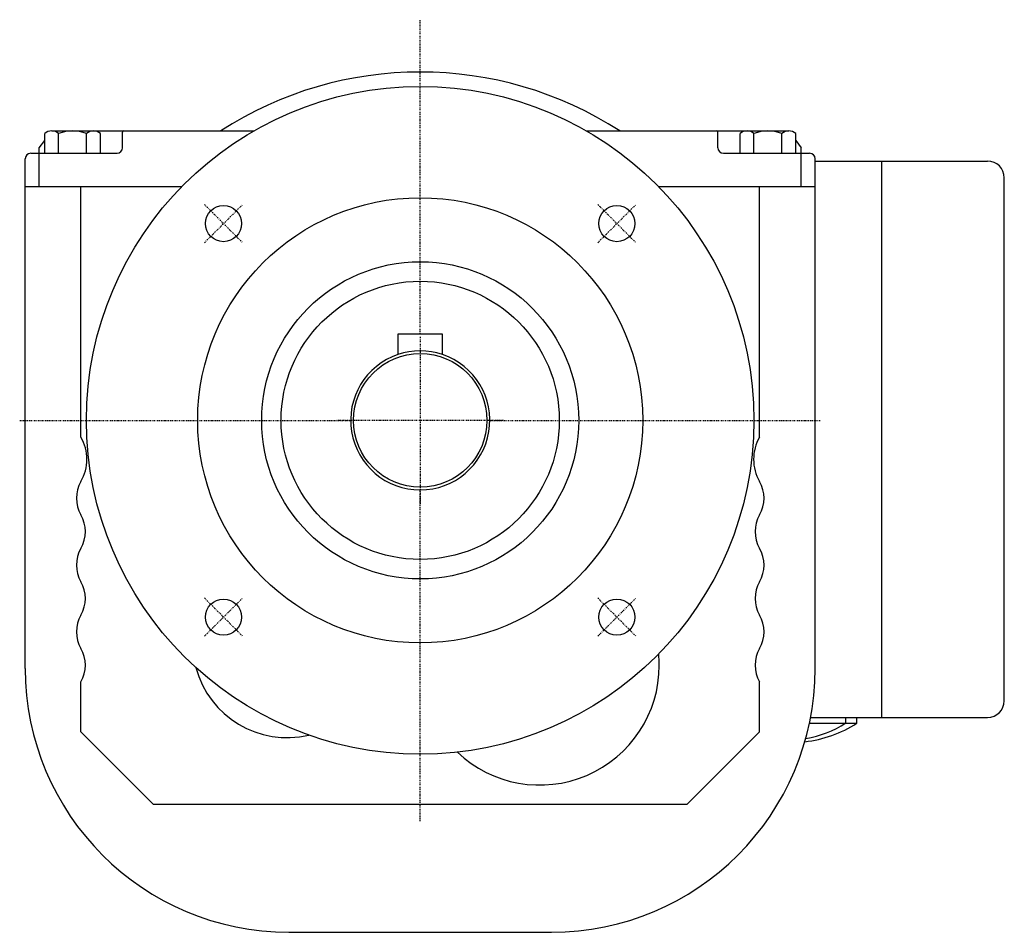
# Model space of a CAD drawing. Extents: x -72 to 105, y -92 to 72.
import ezdxf

# ---------------------------------------------------------------- set-up
doc = ezdxf.new("R2010")
doc.units = 0
doc.linetypes.add('DASHDOTTED', pattern=[0.55, 0.25, -0.15, 0, -0.15])
doc.layers.add('DIN-SP35', color=1, linetype='DASHDOTTED')
doc.layers.add('DIN-VL70', color=7, linetype='CONTINUOUS')

msp = doc.modelspace()

# ---------------------------------------------------------------- linework, layer by layer
at = {"layer": 'DIN-SP35'}
for p, q in [((0, 15.5), (0, 72)), ((-38.80248, 31.90819), (-31.90819, 38.80248)), ((-38.80248, 38.80248), (-31.90819, 31.90819)), ((31.90819, 38.80248), (38.80248, 31.90819)), ((31.90819, 31.90819), (38.80248, 38.80248)), ((0, 15), (0, -15)), ((-72, 0), (-12.5, 0)), ((15, 0), (-15, 0)), ((12.5, 0), (72, 0)), ((0, -72), (0, -12.5)), ((-38.80248, -31.90819), (-31.90819, -38.80248)), ((-38.80248, -38.80248), (-31.90819, -31.90819)), ((31.90819, -38.80248), (38.80248, -31.90819)), ((31.90819, -31.90819), (38.80248, -38.80248))]:
    msp.add_line(p, q, dxfattribs=at)
at = {"layer": 'DIN-VL70'}
for p, q in [((-67.5, 47.999), (-67.5, 51.549)), ((-66.25, 51.999), (-58.75, 51.999)), ((-66.19137, 51.999), (-66.1906, 52)), ((-66.1906, 52), (-53.3, 52)), ((-65, 47.999), (-65, 51.549)), ((-60, 47.999), (-60, 51.549)), ((-57.5, 47.999), (-57.5, 51.549)), ((-53.5, 49), (-53.5, 51.8)), ((-53.3, 52), (-29.93326, 52)), ((29.93326, 52), (53.3, 52)), ((53.3, 52), (66.1906, 52)), ((53.5, 49), (53.5, 51.8)), ((57.5, 47.999), (57.5, 51.549)), ((58.75, 51.999), (66.25, 51.999)), ((60, 47.999), (60, 51.549)), ((65, 47.999), (65, 51.549)), ((66.1906, 52), (66.19137, 51.999)), ((67.5, 47.999), (67.5, 51.549)), ((-68.5, 49), (-67.5, 50.29904)), ((67.5, 50.29904), (68.5, 49)), ((-70, 48), (-67.5, 48)), ((-68.5, 48), (-68.5, 49)), ((-68.5, 42), (-68.5, 48)), ((-67.5, 47.999), (-57.5, 47.999)), ((-57.5, 48), (-54.5, 48)), ((54.5, 48), (57.5, 48)), ((57.5, 47.999), (67.5, 47.999)), ((67.5, 48), (70, 48)), ((68.5, 48), (68.5, 49)), ((68.5, 42), (68.5, 48)), ((-71, 42), (-71, 47)), ((71, 42), (71, 47)), ((71, 46.6), (102, 46.6)), ((83, -53.4), (83, 46.6)), ((105, -50.4), (105, 43.6)), ((-71, -44.6), (-71, 42)), ((-71, 42), (-68.5, 42)), ((-71, 42), (-42.84857, 42)), ((-68.5, 42), (-42.84857, 42)), ((-68.5, 42), (-42.84857, 42)), ((-61, -3), (-61, 42)), ((-61, 42), (-61, 42)), ((-61, 42), (-61, 42)), ((42.84857, 42), (68.5, 42)), ((42.84857, 42), (68.5, 42)), ((42.84857, 42), (71, 42)), ((61, -3), (61, 42)), ((61, 42), (61, 42)), ((61, 42), (61, 42)), ((68.5, 42), (71, 42)), ((71, -44.6), (71, 42)), ((71, 42), (71, 42)), ((4, 15.5), (-4, 15.5)), ((-4, 15.5), (-4, 11.842719)), ((4, 11.842719), (4, 15.5)), ((-61, -56), (-61, -47)), ((61, -56), (61, -47)), ((69.97586, -54.4), (76.5, -54.4)), ((69.97586, -54.4), (78.5, -54.4)), ((70.17596, -53.4), (76.5, -53.4)), ((70.17596, -53.4), (78.5, -53.4)), ((76.5, -54.4), (76.5, -53.4)), ((78.5, -53.4), (102, -53.4)), ((78.5, -54.4), (78.5, -53.4)), ((-61, -56), (-48, -69)), ((48, -69), (61, -56)), ((-48, -69), (0, -69)), ((0, -69), (48, -69)), ((-23.6, -92), (23.6, -92))]:
    msp.add_line(p, q, dxfattribs=at)
for centre, radius in [((0, 0), 60), ((0, 0), 40), ((-35.355339, 35.355339), 3.25), ((35.355339, 35.355339), 3.25), ((0, 0), 28.5), ((0, 0), 25), ((0, 0), 12), ((-35.355339, -35.355339), 3.25), ((35.355339, -35.355339), 3.25)]:
    msp.add_circle(centre, radius, dxfattribs=at)
for centre, radius, start, end in [((0, -3.4), 66, 57.08, 122.92), ((-66.25, 50.037889), 1.961111, 90, 129.6), ((-66.25, 50.037889), 1.961111, 50.4, 90), ((-62.5, 44.829556), 7.169444, 69.59, 110.41), ((-58.75, 50.037889), 1.961111, 90, 129.6), ((-58.75, 50.037889), 1.961111, 50.4, 90), ((-53.3, 51.8), 0.2, 90, 180), ((53.3, 51.8), 0.2, 0, 90), ((58.75, 50.037889), 1.961111, 90, 129.6), ((58.75, 50.037889), 1.961111, 50.4, 90), ((62.5, 44.829556), 7.169444, 69.59, 110.41), ((66.25, 50.037889), 1.961111, 90, 129.6), ((66.25, 50.037889), 1.961111, 50.4, 90), ((-70, 47), 1, 90, 180), ((-54.5, 49), 1, 270, 360), ((-54.5, 49), 1, 270, 360), ((54.5, 49), 1, 180, 270), ((54.5, 49), 1, 180, 270), ((70, 47), 1, 0, 90), ((102, 43.6), 3, 0, 90), ((0, 0), 12.5, 71.34, 108.66), ((0, 0), 12.5, 108.66, 431.34), ((-67.928203, -7), 8, 330, 390), ((67.928203, -7), 8, 150, 210), ((-55.803848, -14), 6, 150, 210), ((55.803848, -14), 6, 330, 390), ((-66.196152, -20), 6, 330, 390), ((66.196152, -20), 6, 150, 210), ((-55.803848, -26), 6, 150, 210), ((55.803848, -26), 6, 330, 390), ((-66.196152, -32), 6, 330, 390), ((66.196152, -32), 6, 150, 210), ((-55.803848, -38), 6, 150, 210), ((55.803848, -38), 6, 330, 390), ((-66.196152, -44), 6, 330, 390), ((21.48, -44.04), 21.5, 0, 5.53), ((66.196152, -44), 6, 150, 210), ((21.48, -44.04), 21.5, 226.48, 360), ((-23.6, -44.6), 47.4, 180, 270), ((-23.92, -40), 17, 195.08, 283.19), ((23.6, -44.6), 47.4, 270, 360), ((102, -50.4), 3, 270, 360), ((66.5, -35.6), 22.321429, 276.79, 302.52), ((66.5, -39.2), 18.166667, 278.9, 303.4)]:
    msp.add_arc(centre, radius, start, end, dxfattribs=at)

doc.saveas('drawing.dxf')
